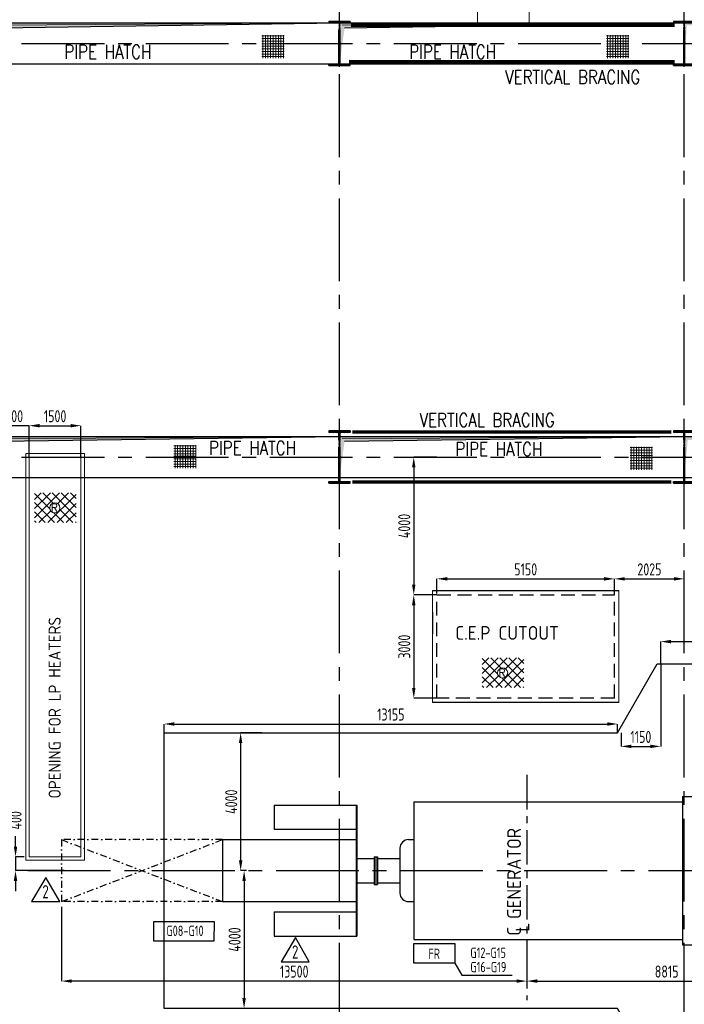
# Model space of a CAD drawing. Extents: x -11758 to 4934791, y -233543 to 1826789.
# Tile 52 of 256: x 37881 to 57158, y 274359 to 302928. Entities that reach past the tile are written whole.
import ezdxf
from ezdxf.enums import TextEntityAlignment as Align

# ---------------------------------------------------------------- set-up
doc = ezdxf.new("R2010")
doc.units = 0
doc.header["$LTSCALE"] = 800
doc.header["$MEASUREMENT"] = 0
for name, pattern in [('0', [0]), ('CENTER', [2, 1.25, -0.25, 0.25, -0.25]), ('CENTER2', [1.125, 0.75, -0.125, 0.125, -0.125]), ('DASHDOT', [1, 0.5, -0.25, 0, -0.25]), ('DASHED', [0.75, 0.5, -0.25])]:
    doc.linetypes.add(name, pattern=pattern)
doc.layers.get('0').update_dxf_attribs({"linetype": 'CONTINUOUS'})
doc.layers.get('DEFPOINTS').update_dxf_attribs({"linetype": 'CONTINUOUS'})
for name, color, linetype in [('0-7-COL', 2, 'CENTER'), ('COL', 1, 'CENTER'), ('EQP8', 6, 'CONTINUOUS'), ('GRID', 8, 'CENTER'), ('HANGERS', 1, 'CONTINUOUS'), ('HATCH', 9, 'CONTINUOUS'), ('LOGO', 7, 'CONTINUOUS'), ('OBN', 1, 'CONTINUOUS'), ('PIPE OPENING HATCH', 7, 'CONTINUOUS'), ('STR', 2, 'CONTINUOUS'), ('TG', 2, 'CONTINUOUS')]:
    doc.layers.add(name, color=color, linetype=linetype)
for name, color, linetype, lineweight in [('DIM', 4, 'CONTINUOUS', 15), ('EQUPT', 4, '0', 5), ('T', 3, 'CONTINUOUS', 15), ('TEXT', 3, 'CONTINUOUS', 15)]:
    doc.layers.add(name, color=color, linetype=linetype, lineweight=lineweight)
doc.styles.add('D1', font='ROMAND')
doc.styles.add('ROMANS', font='ISO9.shx', dxfattribs={"width": 0.8})
doc.styles.add('S1', font='SIMPLEX.SHX', dxfattribs={"height": 200})
doc.styles.add('S3', font='ROMANS1.SHX', dxfattribs={"width": 0.8})
doc.styles.get("Standard").update_dxf_attribs({"font": 'ISO9'})
doc.styles.add('VER', font='ISO9.SHX')
doc.dimstyles.new('STANDARD$0', dxfattribs={"dimtxt": 250, "dimasz": 200, "dimexe": 0, "dimexo": 0, "dimgap": 100, "dimtad": 1, "dimdec": 0, "dimzin": 0, "dimdsep": 46, "dimtxsty": 'S1', "dimcen": 0, "dimadec": 0, "dimazin": 0, "dimtfac": 1, "dimtdec": 0, "dimtmove": 2, "dimatfit": 3, "dimfxl": 1, "dimtolj": 1, "dimtzin": 0, "dimarcsym": 0})

# ---------------------------------------------------------------- blocks, each defined once
blk = doc.blocks.new('*D328')
at = {"layer": 'DEFPOINTS', "color": 0, "transparency": 16777216}
for p in [(38158, 278637), (37760, 278237), (39319, 278237)]:
    blk.add_point(p, dxfattribs=at)
at = {"layer": 'DIM', "color": 9, "lineweight": -2, "transparency": 16777216}
for p, q in [((37760, 278937), (37760, 279237)), ((38008, 278637), (37760, 278637)), ((37760, 278637), (37760, 278237)), ((39169, 278237), (37760, 278237)), ((37760, 277937), (37760, 277637))]:
    blk.add_line(p, q, dxfattribs=at)
at = {"layer": 'DIM', "color": 9, "transparency": 16777216}
for points in [[(37710, 278937), (37810, 278937), (37760, 278637)], [(37710, 277937), (37810, 277937), (37760, 278237)]]:
    blk.add_solid(points, dxfattribs=at)
at = {"layer": 'DIM', "transparency": 16777216, "insert": (37760, 279697), "char_height": 350, "attachment_point": 5, "rotation": 90, "style": 'ROMANS'}
blk.add_mtext('\\A1;400', dxfattribs=at)
blk = doc.blocks.new('*D329')
at = {"layer": 'DEFPOINTS', "color": 0, "transparency": 16777216}
for p in [(49983, 286237), (49311, 283237), (49983, 283237)]:
    blk.add_point(p, dxfattribs=at)
at = {"layer": 'DIM', "color": 9, "lineweight": -2, "transparency": 16777216}
for p, q in [((49983, 286237), (49311, 286237)), ((49311, 285937), (49311, 283537)), ((49983, 283237), (49311, 283237))]:
    blk.add_line(p, q, dxfattribs=at)
at = {"layer": 'DIM', "color": 9, "transparency": 16777216}
for points in [[(49261, 285937), (49361, 285937), (49311, 286237)], [(49261, 283537), (49361, 283537), (49311, 283237)]]:
    blk.add_solid(points, dxfattribs=at)
at = {"layer": 'DIM', "transparency": 16777216, "insert": (49036, 284737), "char_height": 350, "attachment_point": 5, "rotation": 90, "style": 'ROMANS'}
blk.add_mtext('\\A1;3000', dxfattribs=at)
blk = doc.blocks.new('*D330')
at = {"layer": 'DEFPOINTS', "color": 0, "transparency": 16777216}
for p in [(57158, 286704), (55133, 286237), (57158, 286237)]:
    blk.add_point(p, dxfattribs=at)
at = {"layer": 'DIM', "color": 9, "lineweight": -2, "transparency": 16777216}
for p, q in [((55133, 286237), (55133, 286704)), ((55433, 286704), (56858, 286704)), ((57158, 286237), (57158, 286704))]:
    blk.add_line(p, q, dxfattribs=at)
at = {"layer": 'DIM', "color": 9, "transparency": 16777216}
for points in [[(55433, 286754), (55433, 286654), (55133, 286704)], [(56858, 286754), (56858, 286654), (57158, 286704)]]:
    blk.add_solid(points, dxfattribs=at)
at = {"layer": 'DIM', "transparency": 16777216, "insert": (56146, 286979), "char_height": 350, "attachment_point": 5, "style": 'ROMANS'}
blk.add_mtext('\\A1;2025', dxfattribs=at)
blk = doc.blocks.new('*D331')
at = {"layer": 'DEFPOINTS', "color": 0, "transparency": 16777216}
for p in [(55133, 286704), (49983, 286278), (55133, 286278)]:
    blk.add_point(p, dxfattribs=at)
at = {"layer": 'DIM', "color": 9, "lineweight": -2, "transparency": 16777216}
for p, q in [((49983, 286278), (49983, 286704)), ((50283, 286704), (54833, 286704)), ((55133, 286278), (55133, 286704))]:
    blk.add_line(p, q, dxfattribs=at)
at = {"layer": 'DIM', "color": 9, "transparency": 16777216}
for points in [[(50283, 286754), (50283, 286654), (49983, 286704)], [(54833, 286754), (54833, 286654), (55133, 286704)]]:
    blk.add_solid(points, dxfattribs=at)
at = {"layer": 'DIM', "transparency": 16777216, "insert": (52558, 286979), "char_height": 350, "attachment_point": 5, "style": 'ROMANS'}
blk.add_mtext('\\A1;5150', dxfattribs=at)
blk = doc.blocks.new('*D332')
at = {"layer": 'DEFPOINTS', "color": 0, "transparency": 16777216}
for p in [(49983, 290237), (49311, 286237), (49983, 286237)]:
    blk.add_point(p, dxfattribs=at)
at = {"layer": 'DIM', "color": 9, "lineweight": -2, "transparency": 16777216}
for p, q in [((49983, 290237), (49311, 290237)), ((49311, 289937), (49311, 286537)), ((49983, 286237), (49311, 286237))]:
    blk.add_line(p, q, dxfattribs=at)
at = {"layer": 'DIM', "color": 9, "transparency": 16777216}
for points in [[(49261, 289937), (49361, 289937), (49311, 290237)], [(49261, 286537), (49361, 286537), (49311, 286237)]]:
    blk.add_solid(points, dxfattribs=at)
at = {"layer": 'DIM', "transparency": 16777216, "insert": (49036, 288237), "char_height": 350, "attachment_point": 5, "rotation": 90, "style": 'ROMANS'}
blk.add_mtext('\\A1;4000', dxfattribs=at)
blk = doc.blocks.new('A$C1C927E47')
at = {"layer": 'COL'}
h = blk.add_hatch(dxfattribs=at)
h.set_pattern_fill('ANSI31', color=256, scale=100, style=0)
h.paths.add_polyline_path([(16, 0), (0, 0), (0, -710), (16, -710)])
h.paths.add_polyline_path([(16, 710), (0, 710), (0, 0), (16, 0)])
h.paths.add_polyline_path([(0, 710), (-16, 710), (-16, 0), (0, 0)])
h.paths.add_polyline_path([(0, 0), (-16, 0), (-16, -710), (0, -710)])
h.paths.add_polyline_path([(-310, -710), (-310, -760), (0, -760), (0, -710)])
h.paths.add_polyline_path([(310, -760), (310, -710), (0, -710), (0, -760)])
h.paths.add_polyline_path([(310, 710), (310, 760), (0, 760), (0, 710)])
h.paths.add_polyline_path([(-310, 760), (-310, 710), (0, 710), (0, 760)])
for p, q in [((310, 760), (-310, 760)), ((-310, 760), (-310, 710)), ((310, 710), (-310, 710)), ((-16, -710), (-16, 710)), ((16, -710), (16, 710)), ((310, 760), (310, 710)), ((-310, -710), (310, -710)), ((-310, -760), (-310, -710)), ((-310, -760), (310, -760)), ((310, -760), (310, -710))]:
    blk.add_line(p, q, dxfattribs=at)
at = {"layer": 'COL', "color": 2}
for p, q in [((0, -792), (0, 792)), ((44, 0), (-44, 0)), ((44, 0), (-44, 0))]:
    blk.add_line(p, q, dxfattribs=at)
blk = doc.blocks.new('A$C14326149')
at = {"layer": 'COL'}
h = blk.add_hatch(dxfattribs=at)
h.set_pattern_fill('ANSI31', color=256, scale=100, style=0)
h.paths.add_polyline_path([(-310, -640), (-310, -600), (310, -600), (310, -640)])
h.paths.add_polyline_path([(310, 640), (310, 600), (-310, 600), (-310, 640)])
edge = h.paths.add_edge_path()
edge.add_line((-16, -600), (-16, 600))
edge.add_line((16, -600), (16, 600))
for p, q in [((310, 640), (-310, 640)), ((-310, 640), (-310, 600)), ((310, 600), (-310, 600)), ((-16, -600), (-16, 600)), ((16, -600), (16, 600)), ((310, 640), (310, 600)), ((-310, -600), (310, -600)), ((-310, -640), (-310, -600)), ((-310, -640), (310, -640)), ((310, -640), (310, -600))]:
    blk.add_line(p, q, dxfattribs=at)
at = {"layer": 'COL', "color": 2}
for p, q in [((0, -672), (0, 672)), ((44, 0), (-44, 0))]:
    blk.add_line(p, q, dxfattribs=at)
blk = doc.blocks.new('*D345')
at = {"layer": 'DEFPOINTS', "color": 0, "transparency": 16777216}
for p in [(44903, 282237), (44290, 278237), (44459, 278237)]:
    blk.add_point(p, dxfattribs=at)
at = {"layer": 'DIM', "color": 9, "lineweight": -2, "transparency": 16777216}
for p, q in [((44903, 282237), (44290, 282237)), ((44290, 281937), (44290, 278537)), ((44459, 278237), (44290, 278237))]:
    blk.add_line(p, q, dxfattribs=at)
at = {"layer": 'DIM', "color": 9, "transparency": 16777216}
for points in [[(44240, 281937), (44340, 281937), (44290, 282237)], [(44240, 278537), (44340, 278537), (44290, 278237)]]:
    blk.add_solid(points, dxfattribs=at)
at = {"layer": 'DIM', "transparency": 16777216, "insert": (44015, 280237), "char_height": 350, "attachment_point": 5, "rotation": 90, "style": 'ROMANS'}
blk.add_mtext('\\A1;4000', dxfattribs=at)
blk = doc.blocks.new('*D346')
at = {"layer": 'DEFPOINTS', "color": 0, "transparency": 16777216}
for p in [(44459, 278237), (44390, 274237), (45003, 274237)]:
    blk.add_point(p, dxfattribs=at)
at = {"layer": 'DIM', "color": 9, "lineweight": -2, "transparency": 16777216}
for p, q in [((44459, 278237), (44390, 278237)), ((44390, 277937), (44390, 274537)), ((45003, 274237), (44390, 274237))]:
    blk.add_line(p, q, dxfattribs=at)
at = {"layer": 'DIM', "color": 9, "transparency": 16777216}
for points in [[(44340, 277937), (44440, 277937), (44390, 278237)], [(44340, 274537), (44440, 274537), (44390, 274237)]]:
    blk.add_solid(points, dxfattribs=at)
at = {"layer": 'DIM', "transparency": 16777216, "insert": (44115, 276237), "char_height": 350, "attachment_point": 5, "rotation": 90, "style": 'ROMANS'}
blk.add_mtext('\\A1;4000', dxfattribs=at)
blk = doc.blocks.new('*D347')
at = {"layer": 'DEFPOINTS', "color": 0, "transparency": 16777216}
for p in [(56473, 284237), (55323, 282237), (56473, 281842)]:
    blk.add_point(p, dxfattribs=at)
at = {"layer": 'DIM', "color": 9, "lineweight": -2, "transparency": 16777216}
for p, q in [((56473, 284237), (56473, 281842)), ((55323, 282237), (55323, 281842)), ((55623, 281842), (56173, 281842))]:
    blk.add_line(p, q, dxfattribs=at)
at = {"layer": 'DIM', "color": 9, "transparency": 16777216}
for points in [[(55623, 281892), (55623, 281792), (55323, 281842)], [(56173, 281892), (56173, 281792), (56473, 281842)]]:
    blk.add_solid(points, dxfattribs=at)
at = {"layer": 'DIM', "transparency": 16777216, "insert": (55898, 282117), "char_height": 350, "attachment_point": 5, "style": 'ROMANS'}
blk.add_mtext('\\A1;1150', dxfattribs=at)
blk = doc.blocks.new('*D348')
at = {"layer": 'DEFPOINTS', "color": 0, "transparency": 16777216}
for p in [(61408, 284882), (56473, 284237), (61408, 284016)]:
    blk.add_point(p, dxfattribs=at)
at = {"layer": 'DIM', "color": 9, "lineweight": -2, "transparency": 16777216}
for p, q in [((56473, 284237), (56473, 284882)), ((56773, 284882), (61108, 284882)), ((61408, 284016), (61408, 284882))]:
    blk.add_line(p, q, dxfattribs=at)
at = {"layer": 'DIM', "color": 9, "transparency": 16777216}
for points in [[(56773, 284932), (56773, 284832), (56473, 284882)], [(61108, 284932), (61108, 284832), (61408, 284882)]]:
    blk.add_solid(points, dxfattribs=at)
at = {"layer": 'DIM', "transparency": 16777216, "insert": (58941, 285157), "char_height": 350, "attachment_point": 5, "style": 'ROMANS'}
blk.add_mtext('\\A1;4935', dxfattribs=at)
blk = doc.blocks.new('*D358')
at = {"layer": 'DEFPOINTS', "color": 0, "transparency": 16777216}
for p in [(52593, 275177), (61408, 275177), (61408, 275033)]:
    blk.add_point(p, dxfattribs=at)
at = {"layer": 'DIM', "color": 9, "lineweight": -2, "transparency": 16777216}
for p, q in [((52593, 275027), (52593, 275033)), ((52893, 275033), (61108, 275033)), ((61408, 275027), (61408, 275033))]:
    blk.add_line(p, q, dxfattribs=at)
at = {"layer": 'DIM', "color": 9, "transparency": 16777216}
for points in [[(52893, 275083), (52893, 274983), (52593, 275033)], [(61108, 275083), (61108, 274983), (61408, 275033)]]:
    blk.add_solid(points, dxfattribs=at)
at = {"layer": 'DIM', "transparency": 16777216, "insert": (56647, 275308), "char_height": 350, "attachment_point": 5, "style": 'ROMANS'}
blk.add_mtext('\\A1;8815', dxfattribs=at)
blk = doc.blocks.new('*D359')
at = {"layer": 'DEFPOINTS', "color": 0, "transparency": 16777216}
for p in [(39093, 277337), (52593, 275784), (39093, 275033)]:
    blk.add_point(p, dxfattribs=at)
at = {"layer": 'DIM', "color": 9, "lineweight": -2, "transparency": 16777216}
for p, q in [((39093, 277187), (39093, 275033)), ((52593, 275634), (52593, 275033)), ((52293, 275033), (39393, 275033))]:
    blk.add_line(p, q, dxfattribs=at)
at = {"layer": 'DIM', "color": 9, "transparency": 16777216}
for points in [[(39393, 275083), (39393, 274983), (39093, 275033)], [(52293, 275083), (52293, 274983), (52593, 275033)]]:
    blk.add_solid(points, dxfattribs=at)
at = {"layer": 'DIM', "transparency": 16777216, "insert": (45843, 275308), "char_height": 350, "attachment_point": 5, "style": 'ROMANS'}
blk.add_mtext('\\A1;13500', dxfattribs=at)
blk = doc.blocks.new('*D360')
at = {"layer": 'DEFPOINTS', "color": 0, "transparency": 16777216}
for p in [(39658, 291148), (38158, 290237), (39658, 290237)]:
    blk.add_point(p, dxfattribs=at)
at = {"layer": 'DIM', "color": 9, "lineweight": -2, "transparency": 16777216}
for p, q in [((38158, 290237), (38158, 291148)), ((38458, 291148), (39358, 291148)), ((39658, 290237), (39658, 291148))]:
    blk.add_line(p, q, dxfattribs=at)
at = {"layer": 'DIM', "color": 9, "transparency": 16777216}
for points in [[(38458, 291198), (38458, 291098), (38158, 291148)], [(39358, 291198), (39358, 291098), (39658, 291148)]]:
    blk.add_solid(points, dxfattribs=at)
at = {"layer": 'DIM', "transparency": 16777216, "insert": (38908, 291423), "char_height": 350, "attachment_point": 5, "style": 'ROMANS'}
blk.add_mtext('\\A1;1500', dxfattribs=at)
blk = doc.blocks.new('*D367')
at = {"layer": 'DEFPOINTS', "color": 0, "transparency": 16777216}
for p in [(37158, 291148), (37158, 291020), (38158, 290446)]:
    blk.add_point(p, dxfattribs=at)
at = {"layer": 'DIM', "color": 9, "lineweight": -2, "transparency": 16777216}
for p, q in [((36858, 291148), (36558, 291148)), ((37158, 291020), (37158, 291148)), ((38158, 291148), (37158, 291148)), ((38158, 290446), (38158, 291148)), ((38458, 291148), (38758, 291148))]:
    blk.add_line(p, q, dxfattribs=at)
at = {"layer": 'DIM', "color": 9, "transparency": 16777216}
for points in [[(36858, 291198), (36858, 291098), (37158, 291148)], [(38458, 291198), (38458, 291098), (38158, 291148)]]:
    blk.add_solid(points, dxfattribs=at)
at = {"layer": 'DIM', "transparency": 16777216, "insert": (37658, 291423), "char_height": 350, "attachment_point": 5, "style": 'ROMANS'}
blk.add_mtext('\\A1;1000', dxfattribs=at)
blk = doc.blocks.new('A$C0AF45617')
at = {"layer": 'DIM'}
h = blk.add_hatch(dxfattribs=at)
h.set_pattern_fill('ANSI37', color=256, scale=600, angle=45, style=0)
h.set_pattern_definition([(90, (-13337.4, -48214.48), (-75, 1e-14), []), (180, (-13337.4, -48214.48), (-1e-14, -75), [])])
h.paths.add_polyline_path([(17845, 345), (17197, 345), (17197, -321), (17845, -321)])
h = blk.add_hatch(dxfattribs=at)
h.set_pattern_fill('ANSI37', color=256, scale=600, angle=45, style=0)
h.set_pattern_definition([(90, (-106.1, -48264.065), (-75, 1e-14), []), (180, (-106.1, -48264.065), (-1e-14, -75), [])])
h.paths.add_polyline_path([(31076, 296), (30428, 296), (30428, -371), (31076, -371)])
at = {"layer": 'OBN'}
blk.add_hatch(color=256, dxfattribs=at).paths.add_polyline_path([(32099, 496), (32000, -600), (32000, 600), (35000, 600)])
at = {"layer": 'PIPE OPENING HATCH', "lineweight": -2}
for points in [[(12072, 530), (12000, -600), (12000, 598), (22000, 598)], [(22072, 530), (22000, -600), (22000, 598), (32000, 598)], [(32072, 530), (32000, -600), (32000, 598), (42000, 598)]]:
    blk.add_hatch(color=1, dxfattribs=at).paths.add_polyline_path(points)
at = {"layer": 'PIPE OPENING HATCH'}
h = blk.add_hatch(color=1, dxfattribs=at)
h.paths.add_polyline_path([(12084, 0), (12016, 0), (12016, -485)])
h.paths.add_polyline_path([(22000, 600), (12016, 600), (12016, 0), (12044, 0), (12084, 0), (12147, 458)])
h = blk.add_hatch(color=1, dxfattribs=at)
h.paths.add_polyline_path([(22084, 0), (22016, 0), (22016, -485)])
h.paths.add_polyline_path([(32000, 600), (22016, 600), (22016, 0), (22044, 0), (22084, 0), (22147, 458)])
at = {"layer": 'OBN'}
blk.add_lwpolyline([(22000, 600), (32000, 600), (32000, -600), (22000, -600)], close=True, dxfattribs=at)
at = {"layer": 'PIPE OPENING HATCH', "color": 1, "lineweight": -2}
for p, q in [((12000, 600), (22000, 600)), ((22000, 598), (12072, 530)), ((22000, 600), (32000, 600)), ((32000, 598), (22072, 530)), ((32000, 600), (42000, 600))]:
    blk.add_line(p, q, dxfattribs=at)
at = {"layer": 'PIPE OPENING HATCH', "color": 1}
for p, q in [((12147, 458), (22000, 600)), ((22147, 458), (32000, 600))]:
    blk.add_line(p, q, dxfattribs=at)
for points in [[(12000, 600), (22000, 600), (22000, -600), (12000, -600)], [(22000, 600), (32000, 600), (32000, -600), (22000, -600)], [(32000, 600), (42000, 600), (42000, -600), (32000, -600)]]:
    blk.add_lwpolyline(points, close=True, dxfattribs=at)
at = {"layer": 'T', "style": 'S3', "width": 0.8}
for p in [(18214, 64), (25361, 32)]:
    blk.add_text('PIPE HATCH', height=400, dxfattribs=at).set_placement(p)
blk = doc.blocks.new('A$C73552E55')
at = {"layer": 'DIM'}
h = blk.add_hatch(dxfattribs=at)
h.set_pattern_fill('ANSI37', color=256, scale=600, angle=45, style=0)
h.set_pattern_definition([(90, (-10791.894, -48319.29), (-75, 1e-14), []), (180, (-10791.894, -48319.29), (-1e-14, -75), [])])
h.paths.add_polyline_path([(20391, 241), (19742, 241), (19742, -426), (20391, -426)])
h = blk.add_hatch(dxfattribs=at)
h.set_pattern_fill('ANSI37', color=256, scale=600, angle=45, style=0)
h.set_pattern_definition([(90, (-791.894, -48319.29), (-75, 1e-14), []), (180, (-791.894, -48319.29), (-1e-14, -75), [])])
h.paths.add_polyline_path([(30391, 241), (29742, 241), (29742, -426), (30391, -426)])
at = {"layer": 'PIPE OPENING HATCH', "lineweight": -2}
for points in [[(12072, 530), (12000, -600), (12000, 598), (22000, 598)], [(22072, 530), (22000, -600), (22000, 598), (32000, 598)], [(32072, 530), (32000, -600), (32000, 598), (42000, 598)]]:
    blk.add_hatch(color=1, dxfattribs=at).paths.add_polyline_path(points)
at = {"layer": 'PIPE OPENING HATCH'}
h = blk.add_hatch(color=1, dxfattribs=at)
h.paths.add_polyline_path([(12084, 0), (12016, 0), (12016, -485)])
h.paths.add_polyline_path([(22000, 600), (12016, 600), (12016, 0), (12044, 0), (12084, 0), (12147, 458)])
h = blk.add_hatch(color=1, dxfattribs=at)
h.paths.add_polyline_path([(22084, 0), (22016, 0), (22016, -485)])
h.paths.add_polyline_path([(32000, 600), (22016, 600), (22016, 0), (22044, 0), (22084, 0), (22147, 458)])
at = {"layer": 'PIPE OPENING HATCH', "color": 1, "lineweight": -2}
for p, q in [((22000, 598), (12072, 530)), ((22000, 600), (32000, 600)), ((32000, 598), (22072, 530))]:
    blk.add_line(p, q, dxfattribs=at)
at = {"layer": 'PIPE OPENING HATCH', "color": 1}
for p, q in [((12147, 458), (22000, 600)), ((22147, 458), (32000, 600))]:
    blk.add_line(p, q, dxfattribs=at)
for points in [[(12000, 600), (22000, 600), (22000, -600), (12000, -600)], [(22000, 600), (32000, 600), (32000, -600), (22000, -600)], [(32000, 600), (42000, 600), (42000, -600), (32000, -600)]]:
    blk.add_lwpolyline(points, close=True, dxfattribs=at)
at = {"layer": 'T', "style": 'S3', "width": 0.8}
for p in [(14019, -441), (24019, -441)]:
    blk.add_text('PIPE HATCH', height=400, dxfattribs=at).set_placement(p)
blk = doc.blocks.new('A$C5C3352FF')
at = {"layer": 'TG', "flags": 128}
blk.add_lwpolyline([(12285, 6000), (12285, -6000), (-5035, -6000), (-6185, -4000), (-19340, -4000), (-19340, 4000), (-6185, 4000), (-5035, 6000)], close=True, dxfattribs=at)
blk = doc.blocks.new('*D233')
at = {"layer": 'DEFPOINTS', "color": 0, "transparency": 16777216}
for p in [(55223, 282492), (42068, 282237), (55223, 282237)]:
    blk.add_point(p, dxfattribs=at)
at = {"layer": 'DIM', "color": 9, "lineweight": -2, "transparency": 16777216}
for p, q in [((42068, 282237), (42068, 282492)), ((42368, 282492), (54923, 282492)), ((55223, 282237), (55223, 282492))]:
    blk.add_line(p, q, dxfattribs=at)
at = {"layer": 'DIM', "color": 9, "transparency": 16777216}
for points in [[(42368, 282542), (42368, 282442), (42068, 282492)], [(54923, 282542), (54923, 282442), (55223, 282492)]]:
    blk.add_solid(points, dxfattribs=at)
at = {"layer": 'DIM', "transparency": 16777216, "insert": (48646, 282767), "char_height": 350, "attachment_point": 5, "style": 'ROMANS'}
blk.add_mtext('\\A1;13155', dxfattribs=at)
blk = doc.blocks.new('REV2')
at = {"layer": 'HANGERS', "linetype": 'Continuous'}
for p, q in [((95462, 93768), (95042, 93069)), ((95862, 93069), (95462, 93768)), ((95042, 93069), (95862, 93069))]:
    blk.add_line(p, q, dxfattribs=at)
at = {"layer": 'HANGERS', "linetype": 'Continuous', "style": 'ROMANS', "width": 0.8}
blk.add_text('2', height=383, dxfattribs=at).set_placement((95357, 93161))

msp = doc.modelspace()

# ---------------------------------------------------------------- hatches: boundary and pattern name
at = {"layer": 'T'}
h = msp.add_hatch(dxfattribs=at)
h.set_pattern_fill('ANSI31', color=256, scale=1500, angle=450, style=0)
h.set_pattern_definition([(45, (51125.96, 281405.6), (132.5825, -132.5825), [])])
h.paths.add_polyline_path([(38310.7, 289202.6), (39517.4, 289202.6), (39517.4, 288338.6), (38310.7, 288338.6)])
h.paths.add_polyline_path([(39049.1, 288763.4, 1), (38755.6, 288763.4, 1)], flags=16)
h.paths.add_polyline_path([(39021, 288600.1), (38769.2, 288600.1), (38769.2, 288937.6), (39021, 288937.6)], flags=24)
h = msp.add_hatch(dxfattribs=at)
h.set_pattern_fill('ANSI31', color=256, scale=1500, angle=360, style=0)
h.set_pattern_definition([(135, (51125.96, 281405.6), (132.5825, 132.5825), [])])
h.paths.add_polyline_path([(38310.7, 289202.6), (39517.4, 289202.6), (39517.4, 288338.6), (38310.7, 288338.6)])
h.paths.add_polyline_path([(38755.6, 288763.4, 1), (39049.1, 288763.4, 1)], flags=16)
h.paths.add_polyline_path([(39021, 288600.1), (38769.2, 288600.1), (38769.2, 288937.6), (39021, 288937.6)], flags=24)
h = msp.add_hatch(dxfattribs=at)
h.set_pattern_fill('ANSI31', color=256, scale=1500, angle=450, style=0)
h.set_pattern_definition([(45, (64112.53, 276615.37), (132.5825, -132.5825), [])])
h.paths.add_polyline_path([(51297.3, 284412.4), (52504, 284412.4), (52504, 283548.4), (51297.3, 283548.4)])
h.paths.add_polyline_path([(52035.7, 283973.1, 1), (51742.2, 283973.1, 1)], flags=16)
h.paths.add_polyline_path([(52007.6, 283809.8), (51755.8, 283809.8), (51755.8, 284147.3), (52007.6, 284147.3)], flags=24)
h = msp.add_hatch(dxfattribs=at)
h.set_pattern_fill('ANSI31', color=256, scale=1500, angle=360, style=0)
h.set_pattern_definition([(135, (64112.53, 276615.37), (132.5825, 132.5825), [])])
h.paths.add_polyline_path([(51297.3, 284412.4), (52504, 284412.4), (52504, 283548.4), (51297.3, 283548.4)])
h.paths.add_polyline_path([(51742.2, 283973.1, 1), (52035.7, 283973.1, 1)], flags=16)
h.paths.add_polyline_path([(52007.6, 283809.8), (51755.8, 283809.8), (51755.8, 284147.3), (52007.6, 284147.3)], flags=24)

# ---------------------------------------------------------------- linework, layer by layer
at = {"color": 6}
for p, q in [((49858.4, 286362.2), (55258.4, 286362.2)), ((55258.4, 283112.2), (49858.4, 283112.2)), ((57108.5, 280387.2), (57483.5, 280387.2)), ((57108.5, 280387.2), (57108.5, 276087.3)), ((45258.9, 280137.2), (45258.9, 279437.2)), ((45258.9, 280137.2), (47663.7, 280137.2)), ((47638.7, 280137.2), (47638.7, 276337.3)), ((47663.7, 280137.2), (47663.7, 276337.3)), ((49308.7, 280237.2), (57108.5, 280237.2)), ((49308.7, 280237.2), (49308.7, 276237.3)), ((45258.9, 279437.2), (47663.7, 279437.2)), ((43762.9, 279137.2), (43762.9, 277337.3)), ((43762.9, 279137.2), (47638.7, 279137.2)), ((49158.7, 279137.2), (49308.7, 279137.2)), ((48908.8, 278887.2), (48908.8, 277587.3)), ((47663.7, 278587.2), (48158.8, 278587.2)), ((48158.8, 278637.2), (48158.8, 277837.2)), ((48158.8, 278637.2), (48258.8, 278637.2)), ((48208.8, 278637.2), (48208.8, 277837.2)), ((48258.8, 278637.2), (48258.8, 277837.2)), ((48258.8, 278587.2), (48908.8, 278587.2)), ((47663.7, 277887.2), (48158.8, 277887.2)), ((48158.8, 277837.2), (48258.8, 277837.2)), ((48258.8, 277887.2), (48908.8, 277887.2)), ((43762.9, 277337.3), (47638.7, 277337.3)), ((49158.7, 277337.3), (49308.7, 277337.3)), ((45258.9, 277037.3), (45258.9, 276337.3)), ((45258.9, 277037.3), (47663.7, 277037.3)), ((45258.9, 276337.3), (47663.7, 276337.3)), ((49308.7, 276237.3), (57108.5, 276237.3)), ((57108.5, 276087.3), (57483.5, 276087.3))]:
    msp.add_line(p, q, dxfattribs=at)
at = {"color": 6, "linetype": 'DASHED'}
for p, q in [((49983.4, 286237.2), (55133.4, 286237.2)), ((49983.4, 283237.2), (49983.4, 286237.2)), ((55133.4, 283237.2), (55133.4, 286237.2)), ((55133.4, 283237.2), (49983.4, 283237.2))]:
    msp.add_line(p, q, dxfattribs=at)
at = {"color": 2, "linetype": 'CENTER'}
msp.add_line((52593.4, 281015.7), (52593.4, 274480.2), dxfattribs=at)
at = {"color": 2, "linetype": 'DASHDOT', "ltscale": 0.5}
for p, q in [((39093.4, 279137.2), (39093.4, 277337.3)), ((43762.9, 279137.2), (39093.4, 279137.2)), ((39093.4, 279137.2), (43762.9, 277337.3)), ((39093.4, 277337.2), (43762.9, 279137.2)), ((43762.9, 277337.2), (39093.4, 277337.2))]:
    msp.add_line(p, q, dxfattribs=at)
at = {"color": 6}
for centre, start, end in [((49158.7, 278887.2), 90, 180), ((49158.7, 277587.3), 180, 270)]:
    msp.add_arc(centre, 250, start, end, dxfattribs=at)
at = {"layer": '0-7-COL', "linetype": 'CENTER2', "ltscale": 4}
msp.add_line((38116.8, 278237.2), (83963.6, 278237.2), dxfattribs=at)
at = {"layer": 'DIM'}
for p, q in [((51158.4, 317737.2), (51158.4, 302737.2)), ((52658.4, 317737.2), (52658.4, 302737.2))]:
    msp.add_line(p, q, dxfattribs=at)
at = {"layer": 'DIM', "flags": 128}
for points in [[(38058.4, 278537.2), (39758.4, 278537.2), (39758.4, 290337.2), (38058.4, 290337.2)], [(38158.4, 278637.2), (39658.4, 278637.2), (39658.4, 290237.2), (38158.4, 290237.2)]]:
    msp.add_lwpolyline(points, close=True, dxfattribs=at)
at = {"layer": 'EQP8'}
for points in [[(41768.3, 276763), (43517.4, 276763), (43516.5, 276192.3), (41768.3, 276192.3)], [(49308.7, 276124.7), (50498.3, 276124.7), (50498.3, 275554), (49308.7, 275554)]]:
    msp.add_lwpolyline(points, close=True, dxfattribs=at)
msp.add_lwpolyline([(50498.3, 275554), (50704.9, 275208.3), (52168.3, 275208.1)], dxfattribs=at)
at = {"layer": 'EQUPT', "color": 6, "linetype": 'Continuous'}
for p, q in [((49858.4, 283112.2), (49858.4, 286362.2)), ((55258.4, 283112.2), (55258.4, 286362.2))]:
    msp.add_line(p, q, dxfattribs=at)
at = {"layer": 'GRID', "linetype": 'CENTER2', "ltscale": 4}
for p, q in [((47158.4, 259343.3), (47158.4, 304321.8)), ((57158.4, 259343.3), (57158.4, 304321.8)), ((19936.4, 302237.2), (120622.5, 302237.2)), ((19936.4, 290237.2), (120601.6, 290237.2))]:
    msp.add_line(p, q, dxfattribs=at)
at = {"layer": 'OBN'}
msp.add_line((47158.4, 290837.2), (47158.4, 289637.2), dxfattribs=at)
at = {"layer": 'STR', "color": 4, "linetype": 'CENTER'}
msp.add_line((49858.4, 285734.7), (49858.4, 285109.7), dxfattribs=at)
msp.add_line((49858.4, 285734.7), (49858.4, 285109.7), dxfattribs=at)
at = {"layer": 'STR', "color": 7, "linetype": 'DASHDOT', "const_width": 100}
for points in [[(47486.8, 302767.2), (56883.4, 302767.2)], [(47433.4, 301707.2), (56883.4, 301707.2)], [(47533.4, 290962.2), (56783.4, 290962.2)], [(47533.4, 289512.2), (56783.4, 289512.2)]]:
    msp.add_lwpolyline(points, dxfattribs=at)
at = {"layer": 'T'}
for centre in [(38902.3, 288763.4), (51888.9, 283973.1)]:
    msp.add_circle(centre, 146.8, dxfattribs=at)

# ---------------------------------------------------------------- block references
at = {"layer": 'DIM'}
for name, p in [('A$C14326149', (47158.4, 302237.2)), ('A$C14326149', (57158.4, 302237.2)), ('A$C73552E55', (25158.4, 302237.2)), ('A$C0AF45617', (25158.4, 290237.2)), ('A$C5C3352FF', (61408.4, 278237.2)), ('REV2', (-56819.4, 184272.9)), ('REV2', (-49580.1, 182525.5))]:
    msp.add_blockref(name, p, dxfattribs=at)
at = {"layer": 'HATCH'}
for p in [(47158.4, 290237.2), (57158.4, 290237.2)]:
    msp.add_blockref('A$C1C927E47', p, dxfattribs=at)

# ---------------------------------------------------------------- texts
at = {"layer": 'LOGO', "color": 4, "style": 'ROMANS'}
msp.add_text('C.E.P CUTOUT', height=400, dxfattribs=at).set_placement((50514, 285133.8), align=Align.MIDDLE_LEFT)
for s, p in [('C GENERATOR', (52220.3, 276349.7)), ('L', (52464.1, 276463.9))]:
    msp.add_text(s, height=400, rotation=90, dxfattribs=at).set_placement(p, align=Align.MIDDLE_LEFT)
at = {"layer": 'STR', "color": 4, "insert": (31556.2, 280757.7), "char_height": 400, "width": 3040.312, "attachment_point": 1, "style": 'VER'}
msp.add_mtext('\\pi-108.42;UNLOADING \\P\\pi958.25;BAY', dxfattribs=at)
at = {"layer": 'T', "style": 'S3', "width": 0.8}
for p in [(51960.3, 301064.7), (49480.4, 291114.6)]:
    msp.add_text('VERTICAL BRACING', height=400, dxfattribs=at).set_placement(p)
at = {"layer": 'T', "style": 'D1'}
for p in [(38782.6, 288656.3), (51769.2, 283866.1)]:
    msp.add_text('R', height=225, dxfattribs=at).set_placement(p)
at = {"layer": 'TEXT', "linetype": 'Continuous'}
msp.add_text('OPENING FOR LP HEATERS', height=350, rotation=90, dxfattribs=at).set_placement((39070.3, 280330.6))
at = {"layer": 'TEXT', "style": 'ROMANS', "width": 0.8}
for s, p in [('G08-G10', (42675.6, 276492.1)), ('FR', (49904.4, 275824.6)), ('G12-G15', (51468, 275854.7)), ('G16-G19', (51474.7, 275439.9))]:
    msp.add_text(s, height=300, dxfattribs=at).set_placement(p, align=Align.MIDDLE)

# ---------------------------------------------------------------- dimensions: what is measured, and where the dimension line sits
at = {"layer": 'DIM'}
for base, p1, p2, override, picture, middle in [((37158.4, 291147.8), (38158.4, 290446), (37158.4, 291019.6), {"dimtxt": 350, "dimasz": 300, "dimtxsty": 'ROMANS', "dimclrd": 9, "dimclre": 9, "dimclrt": 256, "dimtix": 1, "dimtmove": 0}, '*D367', (37658.4, 291422.8)), ((39658.4, 291147.8), (38158.4, 290237.2), (39658.4, 290237.2), {"dimtxt": 350, "dimasz": 300, "dimtxsty": 'ROMANS', "dimclrd": 9, "dimclre": 9, "dimclrt": 256, "dimtix": 1, "dimtmove": 0}, '*D360', (38908.4, 291422.8)), ((55133.4, 286704.4), (49983.4, 286277.6), (55133.4, 286277.6), {"dimtxt": 350, "dimasz": 300, "dimtxsty": 'ROMANS', "dimclrd": 9, "dimclre": 9, "dimclrt": 256, "dimtix": 1}, '*D331', (52558.4, 286979.4)), ((57158.4, 286704.4), (55133.4, 286237.2), (57158.4, 286237.2), {"dimtxt": 350, "dimasz": 300, "dimtxsty": 'ROMANS', "dimclrd": 9, "dimclre": 9, "dimclrt": 256, "dimtix": 1}, '*D330', (56145.9, 286979.4)), ((61408.4, 284881.5), (56473.4, 284237.2), (61408.4, 284015.7), {"dimtxt": 350, "dimasz": 300, "dimtxsty": 'ROMANS', "dimclrd": 9, "dimclre": 9, "dimclrt": 256, "dimtix": 1}, '*D348', (58940.9, 285156.5)), ((56473.4, 281842), (55323.4, 282237.2), (56473.4, 284237.2), {"dimtxt": 350, "dimasz": 300, "dimtxsty": 'ROMANS', "dimclrd": 9, "dimclre": 9, "dimclrt": 256, "dimtix": 1}, '*D347', (55898.4, 282117)), ((55223.4, 282492.3), (42068.4, 282237.2), (55223.4, 282237.2), {"dimtxt": 350, "dimasz": 300, "dimtxsty": 'ROMANS', "dimclrd": 9, "dimclre": 9, "dimclrt": 256, "dimtix": 1}, '*D233', (48645.9, 282767.3)), ((39093.4, 275032.8), (52593.4, 275784.1), (39093.4, 277337.2), {"dimtxt": 350, "dimasz": 300, "dimexo": 150, "dimtxsty": 'ROMANS', "dimclrd": 9, "dimclre": 9, "dimclrt": 256, "dimtix": 1}, '*D359', (45843.4, 275307.8))]:
    dim = msp.add_linear_dim(base=base, p1=p1, p2=p2, dimstyle='STANDARD$0', override=override, dxfattribs=at)
    dim.commit()
    dim.dimension.update_dxf_attribs({"geometry": picture, "text_midpoint": middle})
for base, p1, p2, picture, middle in [((49311.4, 286237.2), (49983.4, 290237.2), (49983.4, 286237.2), '*D332', (49036.4, 288237.2)), ((49311.4, 283237.2), (49983.4, 286237.2), (49983.4, 283237.2), '*D329', (49036.4, 284737.2)), ((44290.2, 278237.2), (44903.4, 282237.2), (44459.5, 278237.2), '*D345', (44015.2, 280237.2)), ((44390.2, 274237.2), (44459.5, 278237.2), (45003.4, 274237.2), '*D346', (44115.2, 276237.2))]:
    dim = msp.add_linear_dim(base=base, p1=p1, p2=p2, angle=90, dimstyle='STANDARD$0', override={"dimtxt": 350, "dimasz": 300, "dimtxsty": 'ROMANS', "dimclrd": 9, "dimclre": 9, "dimclrt": 256, "dimtix": 1}, dxfattribs=at)
    dim.commit()
    dim.dimension.update_dxf_attribs({"geometry": picture, "text_midpoint": middle})
dim = msp.add_linear_dim(base=(37760.3, 278237.2), p1=(38158.4, 278637.2), p2=(39319.3, 278237.2), angle=90, dimstyle='STANDARD$0', override={"dimtxt": 350, "dimasz": 300, "dimexo": 150, "dimtxsty": 'ROMANS', "dimclrd": 9, "dimclre": 9, "dimclrt": 256, "dimtix": 1}, dxfattribs=at)
dim.commit()
dim.dimension.update_dxf_attribs({"geometry": '*D328', "text_midpoint": (37760.3, 279697.2), "dimtype": 160})
dim = msp.add_linear_dim(base=(61408.4, 275032.8), p1=(52593.4, 275177.2), p2=(61408.4, 275177.2), dimstyle='STANDARD$0', override={"dimtxt": 350, "dimasz": 300, "dimexo": 150, "dimtxsty": 'ROMANS', "dimclrd": 9, "dimclre": 9, "dimclrt": 256, "dimtix": 1}, dxfattribs=at)
dim.commit()
dim.dimension.update_dxf_attribs({"geometry": '*D358', "text_midpoint": (56646.8, 275307.8), "dimtype": 160})

doc.saveas('drawing.dxf')
